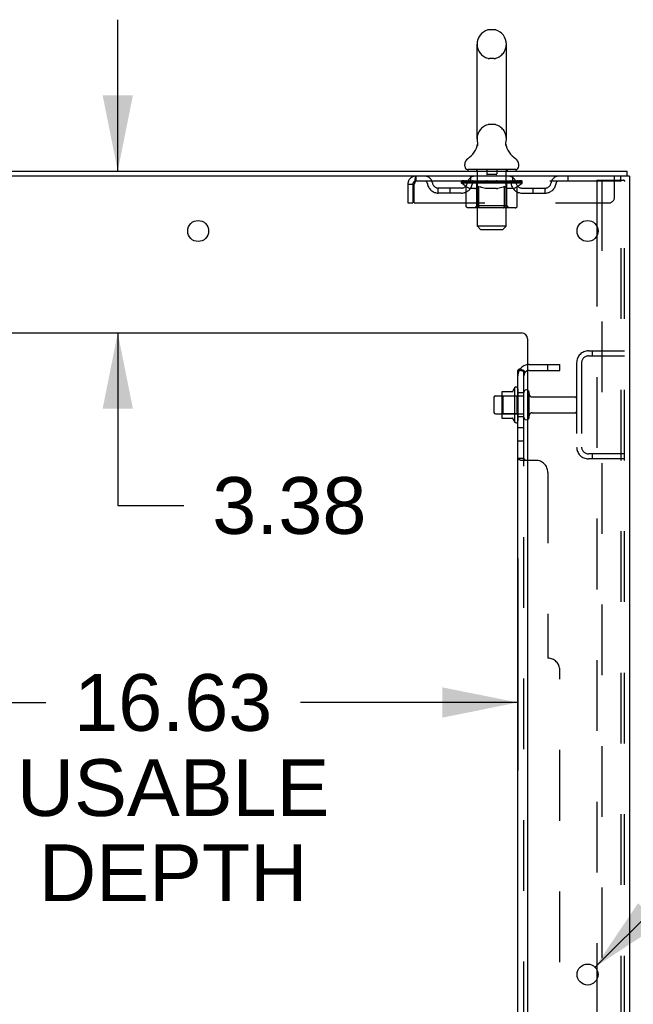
# Model space of a CAD drawing. Header units: inches. Extents: x 0 to 268, y 0 to 174.
# Tile 27 of 30: x 152 to 164, y 110 to 131. Entities that reach past the tile are written whole.
import ezdxf

# ---------------------------------------------------------------- set-up
doc = ezdxf.new("R2010")
doc.units = ezdxf.units.IN
doc.header["$LTSCALE"] = 14.749625
doc.header["$MEASUREMENT"] = 0
doc.linetypes.add('HIDDEN', pattern=[0.2, 0.1, -0.1])
doc.layers.get('0').update_dxf_attribs({"linetype": 'CONTINUOUS'})
for name, color, linetype in [('DEFAULT_2', 8, 'HIDDEN'), ('DIMENSIONS', 7, 'CONTINUOUS'), ('SUBPANEL', 7, 'CONTINUOUS')]:
    doc.layers.add(name, color=color, linetype=linetype)
doc.styles.get("Standard").update_dxf_attribs({"font": 'arial.ttf'})
doc.styles.add('TEXTSTYLE_1', font='gdt', dxfattribs={"width": 0.8})
doc.dimstyles.new('DIMSTYLE_1', dxfattribs={"dimtxt": 1.183125, "dimasz": 1.5775, "dimexe": 0.09, "dimexo": 0.07, "dimgap": 0.0375, "dimtad": 0, "dimtih": 1, "dimtoh": 1, "dimzin": 4, "dimdsep": 46, "dimtxsty": 'Standard', "dimblk": '_FILLED', "dimblk1": '_FILLED', "dimblk2": '_FILLED', "dimcen": 0.09, "dimadec": 3, "dimazin": 1, "dimtfac": 1, "dimtdec": 3, "dimtofl": 0, "dimtmove": 0, "dimatfit": 3, "dimldrblk": '_FILLED', "dimfxl": 0, "dimtolj": 1, "dimtzin": 4, "dimarcsym": 0})
doc.dimstyles.new('DIMSTYLE_2', dxfattribs={"dimtxt": 1.183125, "dimasz": 1.5775, "dimexe": 0.09, "dimexo": 0.07, "dimgap": 0.09, "dimtad": 0, "dimtih": 1, "dimtoh": 1, "dimzin": 4, "dimdsep": 46, "dimtxsty": 'Standard', "dimblk": '_FILLED', "dimblk1": '_FILLED', "dimblk2": '_FILLED', "dimcen": 0.09, "dimadec": 3, "dimazin": 1, "dimtfac": 1, "dimtdec": 3, "dimtofl": 0, "dimtmove": 0, "dimatfit": 1, "dimldrblk": '_FILLED', "dimfxl": 0, "dimtolj": 1, "dimtzin": 4, "dimarcsym": 0})

# ---------------------------------------------------------------- blocks, each defined once
blk = doc.blocks.new('_FILLED')
at = {"color": 0, "linetype": 'ByBlock'}
blk.add_solid([(0, 0), (-1, 0.2), (-1, -0.2)], dxfattribs=at)
blk = doc.blocks.new('*D14')
at = {"layer": 'DIMENSIONS', "color": 2, "linetype": 'Continuous'}
for p, q in [((145.279, 119.774), (145.279, 115.35)), ((161.904, 119.774), (161.904, 115.35)), ((145.279, 116.77), (152.054, 116.77)), ((161.904, 116.77), (157.371, 116.77))]:
    blk.add_line(p, q, dxfattribs=at)
at = {"layer": 'DIMENSIONS', "color": 2, "linetype": 'Continuous', "xscale": 1.5775, "yscale": 1.5775, "zscale": 1.5775, "rotation": 180}
blk.add_blockref('_FILLED', (145.279, 116.77), dxfattribs=at)
at = {"layer": 'DIMENSIONS', "color": 2, "linetype": 'Continuous', "xscale": 1.5775, "yscale": 1.5775, "zscale": 1.5775}
blk.add_blockref('_FILLED', (161.904, 116.77), dxfattribs=at)
at = {"layer": 'DIMENSIONS', "color": 2, "linetype": 'Continuous', "insert": (154.712, 117.362), "char_height": 1.1831, "width": 6.50939, "attachment_point": 2, "line_spacing_factor": 0.9}
blk.add_mtext('16.63\\PUSABLE\\PDEPTH', dxfattribs=at)
blk = doc.blocks.new('*D15')
at = {"layer": 'DIMENSIONS', "color": 2, "linetype": 'Continuous'}
for p, q in [((153.555, 127.849), (153.555, 131.004)), ((153.555, 124.474), (153.555, 120.876)), ((153.555, 120.876), (154.935, 120.876))]:
    blk.add_line(p, q, dxfattribs=at)
at = {"layer": 'DIMENSIONS', "color": 2, "linetype": 'Continuous', "xscale": 1.5775, "yscale": 1.5775, "zscale": 1.5775}
for p, rotation in [((153.555, 127.849), 270), ((153.555, 124.474), 90)]:
    blk.add_blockref('_FILLED', p, dxfattribs=dict(at, rotation=rotation))
at = {"layer": 'DIMENSIONS', "color": 2, "linetype": 'Continuous', "insert": (155.527, 121.468), "char_height": 1.1831, "width": 3.21511, "attachment_point": 1, "line_spacing_factor": 0.9}
blk.add_mtext('3.38', dxfattribs=at)
blk = doc.blocks.new('*D17')
at = {"layer": 'DIMENSIONS', "color": 2, "linetype": 'Continuous'}
for p, q in [((163.514, 111.253), (167.122, 114.828)), ((167.122, 114.828), (168.502, 114.828))]:
    blk.add_line(p, q, dxfattribs=at)
at = {"layer": 'DIMENSIONS', "color": 2, "linetype": 'Continuous', "xscale": 1.5775, "yscale": 1.5775, "zscale": 1.5775, "rotation": 224.7302015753}
blk.add_blockref('_FILLED', (163.514, 111.253), dxfattribs=at)
at = {"layer": 'DIMENSIONS', "color": 2, "linetype": 'Continuous', "insert": (169.093, 115.419), "char_height": 1.18312, "width": 3.87338, "attachment_point": 1, "line_spacing_factor": 0.9, "style": 'TEXTSTYLE_1'}
blk.add_mtext('{\\fgdt;n}\\fArial;.44\\P(x12)', dxfattribs=at)

msp = doc.modelspace()

# ---------------------------------------------------------------- linework, layer by layer
at = {"color": 7, "linetype": 'Continuous'}
for p, q in [((161.402, 130.795), (161.314, 130.795)), ((161.052, 128.52), (161.052, 130.495)), ((161.664, 128.52), (161.664, 130.495)), ((161.058, 128.377), (161.057, 128.372)), ((161.652, 128.421), (161.653, 128.426)), ((161.652, 128.416), (161.652, 128.421)), ((161.652, 128.411), (161.652, 128.416)), ((161.653, 128.406), (161.652, 128.411)), ((161.653, 128.431), (161.654, 128.436)), ((161.653, 128.426), (161.653, 128.431)), ((161.653, 128.401), (161.653, 128.406)), ((161.654, 128.396), (161.653, 128.401)), ((161.654, 128.436), (161.654, 128.441)), ((161.655, 128.391), (161.654, 128.396)), ((161.655, 128.446), (161.656, 128.45)), ((161.656, 128.387), (161.655, 128.391)), ((161.656, 128.383), (161.656, 128.387)), ((160.796, 127.948), (160.796, 127.988)), ((161.921, 127.948), (161.921, 127.988)), ((160.858, 127.879), (160.858, 127.849)), ((161.858, 127.879), (160.858, 127.879)), ((161.858, 127.879), (161.858, 127.849)), ((164.177, 127.745), (164.143, 127.745)), ((164.181, 127.745), (164.181, 127.849)), ((161.434, 123.162), (161.568, 123.162)), ((161.568, 123.23), (161.568, 122.719)), ((161.579, 123.252), (161.806, 123.252)), ((161.834, 123.33), (161.834, 122.619)), ((161.404, 123.132), (161.404, 122.817)), ((161.434, 122.787), (161.568, 122.787)), ((161.579, 122.697), (161.806, 122.697))]:
    msp.add_line(p, q, dxfattribs=at)
at = {"color": 3, "linetype": 'Continuous'}
for p, q in [((146.48, 127.849), (164.181, 127.849)), ((164.143, 127.745), (146.48, 127.745)), ((164.233, 127.745), (164.177, 127.745)), ((164.233, 127.745), (164.233, 47.953)), ((163.554, 126.697), (163.554, 126.502)), ((150.108, 124.474), (161.983, 124.474)), ((162.108, 124.349), (162.108, 49.974)), ((163.554, 111.197), (163.554, 111.002))]:
    msp.add_line(p, q, dxfattribs=at)
at = {"color": 7, "linetype": 'Continuous'}
for points in [[(161.06, 128.45), (161.061, 128.446), (161.062, 128.441), (161.063, 128.436), (161.063, 128.431), (161.064, 128.426), (161.064, 128.421), (161.064, 128.416), (161.064, 128.411), (161.064, 128.406), (161.063, 128.401), (161.063, 128.396), (161.062, 128.391), (161.061, 128.387), (161.06, 128.382), (161.058, 128.377)], [(161.654, 128.441), (161.655, 128.446), (161.656, 128.45)]]:
    msp.add_lwpolyline(points, dxfattribs=at)
at = {"color": 3, "linetype": 'Continuous'}
for centre in [(155.233, 126.599), (163.358, 126.599), (163.358, 111.099)]:
    msp.add_circle(centre, 0.219, dxfattribs=at)
at = {"color": 7, "linetype": 'Continuous'}
for centre, radius, start, end in [((161.358, 130.495), 0.306, 105.6303, 180), ((161.314, 130.651), 0.144, 90, 105.6303), ((161.402, 130.651), 0.144, 74.3697, 90), ((161.358, 130.495), 0.306, 0, 74.3697), ((161.358, 128.52), 0.306, 180, 193.2053), ((161.358, 128.52), 0.306, 346.7947, 360), ((160.56, 128.536), 0.523, 304.6624, 347.2389), ((162.156, 128.536), 0.523, 192.7611, 235.3376), ((160.939, 127.988), 0.144, 124.6624, 180), ((161.777, 127.988), 0.144, 360, 55.3376), ((160.865, 127.948), 0.069, 180, 265), ((161.852, 127.948), 0.069, 275, 360), ((161.434, 123.132), 0.03, 90, 180), ((161.709, 123.23), 0.141, 174.7919, 180), ((161.579, 123.242), 0.01, 90, 174.8062), ((161.788, 123.262), 0.01, 270, 336.0321), ((162.434, 122.974), 0.698, 149.3369, 156.0321), ((161.866, 123.309), 0.0384, 0, 145.5503), ((162.084, 123.232), 0.055, 64.0906, 180), ((161.434, 122.817), 0.03, 180, 270), ((161.709, 122.719), 0.141, 180, 185.2081), ((161.579, 122.707), 0.01, 185.1938, 270), ((161.788, 122.687), 0.01, 23.9679, 90), ((162.434, 122.974), 0.698, 203.9679, 210.6631), ((161.866, 122.64), 0.0384, 214.4497, 360), ((162.084, 122.717), 0.055, 180, 295.9094)]:
    msp.add_arc(centre, radius, start, end, dxfattribs=at)
at = {"color": 3, "linetype": 'Continuous'}
msp.add_arc((161.983, 124.349), 0.125, 0, 90, dxfattribs=at)
at = {"layer": 'DEFAULT_2', "color": 8, "linetype": 'HIDDEN'}
for p, q in [((161.402, 130.195), (161.314, 130.195)), ((161.402, 128.82), (161.314, 128.82)), ((159.775, 127.745), (159.775, 127.641)), ((160.921, 127.641), (160.921, 127.745)), ((161.038, 127.879), (161.038, 127.849)), ((161.058, 126.698), (161.058, 127.849)), ((161.253, 127.869), (161.253, 127.789)), ((161.453, 127.779), (161.263, 127.779)), ((161.463, 127.869), (161.463, 127.789)), ((161.658, 126.698), (161.658, 127.849)), ((161.678, 127.879), (161.678, 127.849)), ((161.796, 127.641), (161.796, 127.745)), ((162.946, 127.745), (162.946, 127.641)), ((163.921, 127.308), (163.921, 127.745)), ((164.046, 127.745), (164.046, 127.641)), ((159.608, 127.578), (159.608, 127.183)), ((159.608, 127.578), (159.712, 127.578)), ((159.712, 127.578), (159.712, 127.183)), ((159.742, 127.183), (159.742, 127.578)), ((164.046, 127.641), (159.775, 127.641)), ((160.244, 127.39), (160.244, 127.494)), ((160.727, 127.494), (160.244, 127.494)), ((160.494, 127.39), (160.494, 127.494)), ((160.725, 127.595), (160.725, 127.635)), ((160.725, 127.635), (161.031, 127.635)), ((160.822, 127.527), (160.725, 127.595)), ((161.991, 127.595), (160.725, 127.595)), ((160.726, 127.635), (160.726, 127.639)), ((160.846, 127.638), (160.726, 127.639)), ((160.735, 127.635), (160.735, 127.641)), ((160.743, 127.632), (160.743, 127.635)), ((160.743, 127.632), (161.973, 127.632)), ((160.752, 127.632), (160.752, 127.635)), ((160.753, 127.632), (160.753, 127.635)), ((160.763, 127.635), (160.763, 127.641)), ((160.779, 127.632), (160.779, 127.635)), ((160.781, 127.632), (160.781, 127.635)), ((160.81, 127.635), (160.81, 127.641)), ((160.822, 127.12), (160.822, 127.527)), ((160.822, 127.527), (160.837, 127.517)), ((160.824, 127.632), (160.824, 127.635)), ((160.827, 127.632), (160.827, 127.635)), ((160.852, 127.508), (160.837, 127.517)), ((160.846, 127.635), (160.846, 127.638)), ((160.866, 127.5), (160.851, 127.508)), ((160.88, 127.493), (160.866, 127.5)), ((160.873, 127.635), (160.873, 127.641)), ((160.874, 127.632), (160.874, 127.635)), ((160.875, 127.632), (160.875, 127.635)), ((160.878, 127.632), (160.878, 127.635)), ((160.895, 127.488), (160.88, 127.493)), ((160.885, 127.632), (160.885, 127.635)), ((160.885, 127.632), (160.885, 127.635)), ((160.889, 127.632), (160.889, 127.635)), ((160.892, 127.632), (160.892, 127.636)), ((160.909, 127.483), (160.895, 127.488)), ((160.896, 127.632), (160.896, 127.635)), ((161.003, 127.483), (160.909, 127.483)), ((160.911, 127.632), (160.911, 127.635)), ((160.929, 127.632), (160.929, 127.637)), ((160.929, 127.632), (160.929, 127.635)), ((160.95, 127.632), (160.95, 127.635)), ((160.951, 127.635), (160.951, 127.641)), ((160.961, 127.632), (160.961, 127.635)), ((160.965, 127.632), (160.965, 127.635)), ((160.974, 127.632), (160.974, 127.635)), ((160.986, 127.632), (160.986, 127.639)), ((161.001, 127.632), (161.001, 127.635)), ((161.003, 127.483), (161.017, 127.488)), ((161.004, 127.632), (161.004, 127.635)), ((161.031, 127.493), (161.017, 127.488)), ((161.031, 127.632), (161.031, 127.635)), ((161.046, 127.5), (161.031, 127.493)), ((161.098, 127.635), (161.036, 127.635)), ((161.042, 127.635), (161.042, 127.641)), ((161.045, 127.123), (161.045, 127.592)), ((161.06, 127.508), (161.045, 127.5)), ((161.048, 127.632), (161.048, 127.635)), ((161.053, 127.632), (161.053, 127.635)), ((161.059, 127.632), (161.059, 127.64)), ((161.075, 127.517), (161.06, 127.508)), ((161.063, 127.632), (161.063, 127.635)), ((161.074, 127.632), (161.074, 127.635)), ((161.089, 127.527), (161.074, 127.517)), ((161.089, 127.12), (161.089, 127.527)), ((161.089, 127.527), (161.119, 127.517)), ((161.098, 127.632), (161.098, 127.635)), ((161.173, 127.635), (161.114, 127.635)), ((161.147, 127.508), (161.118, 127.517)), ((161.134, 127.632), (161.134, 127.635)), ((161.142, 127.635), (161.142, 127.641)), ((161.145, 127.632), (161.145, 127.635)), ((161.176, 127.5), (161.147, 127.508)), ((161.148, 127.632), (161.148, 127.641)), ((161.15, 127.632), (161.15, 127.635)), ((161.158, 127.632), (161.158, 127.635)), ((161.173, 127.632), (161.173, 127.635)), ((161.204, 127.493), (161.175, 127.5)), ((161.254, 127.635), (161.199, 127.635)), ((161.232, 127.488), (161.203, 127.494)), ((161.212, 127.632), (161.212, 127.635)), ((161.259, 127.483), (161.231, 127.488)), ((161.244, 127.635), (161.358, 127.641)), ((161.248, 127.635), (161.248, 127.641)), ((161.249, 127.641), (161.248, 127.641)), ((161.249, 127.635), (161.249, 127.641)), ((161.249, 127.632), (161.249, 127.635)), ((161.253, 127.632), (161.253, 127.635)), ((161.254, 127.632), (161.254, 127.635)), ((161.254, 127.632), (161.254, 127.635)), ((161.457, 127.483), (161.259, 127.483)), ((161.337, 127.635), (161.289, 127.635)), ((161.295, 127.632), (161.295, 127.635)), ((161.337, 127.632), (161.337, 127.635)), ((161.356, 127.635), (161.355, 127.635)), ((161.355, 127.632), (161.355, 127.635)), ((161.356, 127.632), (161.356, 127.635)), ((161.358, 127.635), (161.358, 127.641)), ((161.358, 127.641), (161.473, 127.635)), ((161.361, 127.632), (161.361, 127.635)), ((161.361, 127.632), (161.361, 127.635)), ((161.361, 127.635), (161.361, 127.635)), ((161.379, 127.632), (161.379, 127.635)), ((161.379, 127.635), (161.427, 127.635)), ((161.422, 127.632), (161.422, 127.635)), ((161.457, 127.483), (161.485, 127.488)), ((161.462, 127.632), (161.462, 127.635)), ((161.463, 127.632), (161.463, 127.635)), ((161.463, 127.635), (161.517, 127.635)), ((161.464, 127.632), (161.464, 127.635)), ((161.468, 127.635), (161.468, 127.641)), ((161.468, 127.635), (161.468, 127.641)), ((161.468, 127.641), (161.468, 127.641)), ((161.468, 127.632), (161.468, 127.635)), ((161.512, 127.493), (161.484, 127.488)), ((161.504, 127.632), (161.504, 127.635)), ((161.54, 127.5), (161.512, 127.493)), ((161.568, 127.508), (161.54, 127.5)), ((161.543, 127.632), (161.543, 127.635)), ((161.543, 127.635), (161.602, 127.635)), ((161.559, 127.632), (161.559, 127.635)), ((161.566, 127.632), (161.566, 127.635)), ((161.596, 127.516), (161.567, 127.507)), ((161.569, 127.632), (161.569, 127.641)), ((161.571, 127.632), (161.571, 127.635)), ((161.575, 127.635), (161.575, 127.641)), ((161.582, 127.632), (161.582, 127.635)), ((161.625, 127.526), (161.596, 127.516)), ((161.618, 127.632), (161.618, 127.635)), ((161.618, 127.635), (161.68, 127.635)), ((161.625, 127.12), (161.625, 127.526)), ((161.625, 127.526), (161.639, 127.516)), ((161.653, 127.508), (161.639, 127.516)), ((161.642, 127.632), (161.642, 127.635)), ((161.666, 127.5), (161.652, 127.508)), ((161.653, 127.632), (161.653, 127.635)), ((161.657, 127.632), (161.657, 127.64)), ((161.663, 127.632), (161.663, 127.635)), ((161.68, 127.493), (161.666, 127.5)), ((161.668, 127.632), (161.668, 127.635)), ((161.671, 127.123), (161.671, 127.592)), ((161.675, 127.635), (161.675, 127.641)), ((161.693, 127.488), (161.68, 127.494)), ((161.685, 127.632), (161.685, 127.635)), ((161.685, 127.635), (161.886, 127.635)), ((161.707, 127.483), (161.693, 127.488)), ((161.811, 127.483), (161.707, 127.483)), ((161.712, 127.632), (161.712, 127.635)), ((161.715, 127.632), (161.715, 127.635)), ((161.731, 127.632), (161.731, 127.639)), ((161.742, 127.632), (161.742, 127.635)), ((161.751, 127.632), (161.751, 127.635)), ((161.756, 127.632), (161.756, 127.635)), ((161.765, 127.635), (161.765, 127.641)), ((161.767, 127.632), (161.767, 127.635)), ((161.787, 127.632), (161.787, 127.637)), ((161.788, 127.632), (161.788, 127.635)), ((161.806, 127.632), (161.806, 127.635)), ((161.811, 127.483), (161.824, 127.488)), ((161.82, 127.632), (161.82, 127.635)), ((161.824, 127.632), (161.824, 127.636)), ((161.837, 127.493), (161.824, 127.488)), ((161.828, 127.632), (161.828, 127.635)), ((161.831, 127.632), (161.831, 127.635)), ((161.831, 127.632), (161.831, 127.635)), ((161.851, 127.5), (161.837, 127.493)), ((161.838, 127.632), (161.838, 127.635)), ((161.841, 127.632), (161.841, 127.635)), ((161.842, 127.632), (161.842, 127.635)), ((161.843, 127.635), (161.843, 127.641)), ((161.865, 127.507), (161.851, 127.5)), ((161.878, 127.516), (161.864, 127.507)), ((161.892, 127.525), (161.878, 127.516)), ((161.889, 127.632), (161.889, 127.635)), ((161.892, 127.632), (161.892, 127.635)), ((161.892, 127.525), (161.991, 127.595)), ((161.892, 127.12), (161.892, 127.525)), ((161.907, 127.635), (161.907, 127.641)), ((161.935, 127.632), (161.935, 127.635)), ((161.937, 127.632), (161.937, 127.635)), ((161.953, 127.635), (161.953, 127.641)), ((161.963, 127.632), (161.963, 127.635)), ((161.964, 127.632), (161.964, 127.635)), ((161.973, 127.632), (161.973, 127.635)), ((161.982, 127.635), (161.982, 127.641)), ((161.99, 127.494), (162.473, 127.494)), ((161.991, 127.595), (161.991, 127.641)), ((162.223, 127.39), (162.223, 127.494)), ((162.473, 127.39), (162.473, 127.494)), ((163.554, 127.662), (163.554, 126.697)), ((163.554, 127.662), (164.034, 127.662)), ((163.658, 127.662), (163.658, 48.037)), ((164.034, 127.662), (164.108, 127.662)), ((164.056, 48.067), (164.056, 127.632)), ((164.129, 48.067), (164.129, 127.632)), ((160.727, 127.39), (160.244, 127.39)), ((161.99, 127.39), (162.473, 127.39)), ((159.608, 127.183), (159.712, 127.183)), ((159.742, 127.183), (163.796, 127.183)), ((161.849, 127.083), (160.865, 127.083)), ((161.045, 127.123), (161.006, 127.083)), ((161.671, 127.123), (161.045, 127.123)), ((161.603, 127.083), (161.606, 127.083)), ((161.611, 127.086), (161.613, 127.088)), ((161.613, 127.088), (161.616, 127.09)), ((161.671, 127.123), (161.711, 127.083)), ((161.127, 126.629), (161.058, 126.698)), ((161.658, 126.698), (161.058, 126.698)), ((161.589, 126.629), (161.658, 126.698)), ((161.127, 126.629), (161.589, 126.629)), ((163.554, 126.502), (163.554, 111.197)), ((163.376, 124.099), (164.129, 124.099)), ((163.376, 123.995), (164.129, 123.995)), ((163.457, 124.099), (163.457, 123.995)), ((163.129, 123.853), (163.129, 122.096)), ((163.233, 123.853), (163.233, 122.096)), ((161.588, 123.158), (161.568, 123.178)), ((161.568, 123.162), (162.029, 123.162)), ((161.884, 123.158), (161.904, 123.178)), ((161.904, 123.309), (161.904, 122.64)), ((162.029, 122.717), (162.029, 123.232)), ((162.139, 122.717), (162.139, 123.232)), ((161.588, 123.158), (161.588, 122.791)), ((161.884, 123.158), (161.588, 123.158)), ((161.884, 123.158), (161.884, 122.791)), ((162.202, 123.139), (163.099, 123.139)), ((161.588, 122.791), (161.568, 122.771)), ((161.568, 122.787), (162.029, 122.787)), ((161.884, 122.791), (161.588, 122.791)), ((161.884, 122.791), (161.904, 122.771)), ((162.202, 122.809), (163.099, 122.809)), ((164.129, 121.953), (163.376, 121.953)), ((163.457, 121.953), (163.457, 121.849)), ((164.129, 121.849), (163.376, 121.849)), ((163.554, 111.002), (163.554, 95.697))]:
    msp.add_line(p, q, dxfattribs=at)
for points in [[(159.775, 127.745), (159.773, 127.744), (159.77, 127.741), (159.768, 127.736), (159.766, 127.729), (159.763, 127.72), (159.761, 127.709), (159.759, 127.697), (159.756, 127.683), (159.754, 127.667), (159.752, 127.651), (159.749, 127.634), (159.747, 127.616), (159.745, 127.597), (159.742, 127.578)], [(159.775, 127.641), (159.773, 127.641), (159.77, 127.64), (159.768, 127.638), (159.766, 127.635), (159.763, 127.632), (159.761, 127.628), (159.759, 127.623), (159.756, 127.618), (159.754, 127.612), (159.752, 127.606), (159.749, 127.599), (159.747, 127.592), (159.745, 127.586), (159.742, 127.578)], [(164.045, 127.658), (164.04, 127.661), (164.034, 127.662)], [(164.045, 127.658), (164.049, 127.653), (164.053, 127.647), (164.055, 127.64), (164.056, 127.632)], [(164.119, 127.658), (164.114, 127.661), (164.108, 127.662)], [(164.119, 127.658), (164.123, 127.653), (164.126, 127.647), (164.128, 127.64), (164.129, 127.632)], [(160.865, 127.083), (160.859, 127.083), (160.854, 127.084), (160.849, 127.086), (160.844, 127.088), (160.84, 127.09), (160.836, 127.093), (160.832, 127.097), (160.828, 127.101), (160.826, 127.105), (160.824, 127.11), (160.822, 127.115), (160.822, 127.12)], [(161.111, 127.083), (161.108, 127.083), (161.106, 127.084), (161.103, 127.086), (161.101, 127.088), (161.098, 127.09), (161.096, 127.093), (161.094, 127.097), (161.093, 127.101), (161.091, 127.105), (161.09, 127.11), (161.09, 127.115), (161.089, 127.12)], [(161.606, 127.083), (161.608, 127.084), (161.611, 127.086)], [(161.616, 127.09), (161.618, 127.093), (161.62, 127.097), (161.621, 127.101), (161.623, 127.105)], [(161.618, 127.093), (161.62, 127.097), (161.621, 127.101)], [(161.623, 127.105), (161.624, 127.11), (161.624, 127.115), (161.625, 127.12)], [(161.624, 127.11), (161.624, 127.115), (161.625, 127.12)], [(161.849, 127.083), (161.854, 127.083), (161.86, 127.084), (161.865, 127.086), (161.869, 127.088), (161.874, 127.09), (161.878, 127.093), (161.882, 127.097), (161.886, 127.101), (161.888, 127.105), (161.89, 127.11), (161.892, 127.115), (161.892, 127.12)]]:
    msp.add_lwpolyline(points, dxfattribs=at)
for centre, radius, start, end in [((161.358, 130.495), 0.306, 180, 254.3697), ((161.358, 130.495), 0.306, 285.6303, 360), ((161.314, 130.339), 0.144, 254.3697, 270), ((161.402, 130.339), 0.144, 270, 285.6303), ((161.358, 128.52), 0.306, 105.6303, 180), ((161.314, 128.676), 0.144, 90, 105.6303), ((161.402, 128.676), 0.144, 74.3697, 90), ((161.358, 128.52), 0.306, 0, 74.3697), ((159.775, 127.578), 0.167, 90, 180), ((159.955, 127.578), 0.167, 8.0716, 90), ((161.016, 127.578), 0.167, 90, 171.9284), ((160.865, 127.948), 0.069, 265, 270), ((161.028, 127.849), 0.03, 0, 90), ((161.243, 127.869), 0.01, 0, 90), ((161.263, 127.789), 0.01, 180, 270), ((161.453, 127.789), 0.01, 270, 360), ((161.473, 127.869), 0.01, 90, 180), ((161.688, 127.849), 0.03, 90, 180), ((161.701, 127.578), 0.167, 8.0716, 90), ((161.852, 127.948), 0.069, 270, 275), ((162.762, 127.578), 0.167, 90, 171.9284), ((159.775, 127.578), 0.063, 90, 180), ((159.955, 127.579), 0.0625, 7.9863, 90), ((160.244, 127.619), 0.229, 187.9863, 270), ((160.244, 127.619), 0.125, 188.0716, 270), ((160.727, 127.619), 0.125, 270, 351.9284), ((160.727, 127.619), 0.229, 270, 352.0137), ((161.015, 127.579), 0.0625, 90, 172.0137), ((161.006, 127.592), 0.0398, 0, 90), ((161.711, 127.592), 0.0398, 90, 180), ((161.701, 127.579), 0.0625, 7.9863, 90), ((161.99, 127.619), 0.229, 187.9863, 270), ((161.99, 127.619), 0.125, 188.0716, 270), ((162.473, 127.619), 0.125, 270, 351.9284), ((162.473, 127.619), 0.229, 270, 352.0137), ((162.761, 127.579), 0.0625, 90, 172.0137), ((163.796, 127.308), 0.125, 270, 360), ((163.376, 123.853), 0.246, 90, 180), ((163.376, 123.853), 0.142, 90, 180), ((162.084, 123.232), 0.055, 360, 64.0906), ((162.202, 123.202), 0.0625, 180, 270), ((163.099, 123.109), 0.03, 360, 90), ((162.202, 122.747), 0.0625, 90, 180), ((163.099, 122.839), 0.03, 270, 0), ((162.084, 122.717), 0.055, 295.9094, 0), ((163.376, 122.096), 0.246, 180, 270), ((163.376, 122.096), 0.142, 180, 270)]:
    msp.add_arc(centre, radius, start, end, dxfattribs=at)
for centre, major_axis, ratio, start_param, end_param in [((161.358, 127.641), (0.633, 0.007), 0.05963, 9.249616, 9.431313), ((161.358, 127.641), (0.633, 0), 0.060556, -3.083241, -2.96706), ((161.358, 127.641), (0.633, 0.013), 0.05688, 2.791345, 2.965878), ((160.749, 127.63), (0.198, -0.002), 0.05963, 0.605815, 1.645666), ((160.681, 127.63), (0.198, 0.002), 0.05963, 0.25549, 1.295341), ((161.358, 127.641), (0.633, -0.007), 0.05963, -2.96643, -2.791898), ((160.681, 127.623), (0.198, 0.004), 0.05688, 1.20151, 1.294789), ((160.749, 127.623), (0.198, 0), 0.060556, 1.551758, 1.645036), ((160.705, 127.623), (0.198, 0.002), 0.05963, 1.170259, 1.376596), ((160.75, 127.625), (0.164, 0.002), 0.05963, 1.065228, 1.614276), ((160.731, 127.625), (0.164, 0.003), 0.05688, 0.890143, 1.43919), ((160.789, 127.625), (0.164, 0), 0.060556, 1.240391, 1.789438), ((161.358, 127.641), (0.633, 0.019), 0.052395, 2.616403, 2.790936), ((160.812, 127.63), (0.198, -0.004), 0.05688, 0.7809, 1.820751), ((160.677, 127.63), (0.198, 0.004), 0.05688, 0.080405, 1.120256), ((161.358, 127.641), (0.633, -0.013), 0.05688, -2.791345, -2.616812), ((160.677, 127.623), (0.198, 0.006), 0.052395, 1.026568, 1.119847), ((160.812, 127.623), (0.198, -0.002), 0.05963, 1.72692, 1.820198), ((160.73, 127.625), (0.164, 0.005), 0.052395, 0.715201, 1.264248), ((160.844, 127.625), (0.164, -0.002), 0.05963, 1.415553, 1.9646), ((161.358, 127.641), (0.633, 0.025), 0.046319, 2.441654, 2.616187), ((160.891, 127.63), (0.198, -0.006), 0.052395, 0.955842, 1.995693), ((160.694, 127.63), (0.198, 0.006), 0.052395, -0.094537, 0.945314), ((161.358, 127.641), (0.633, -0.019), 0.052395, -2.616403, -2.44187), ((160.694, 127.623), (0.198, 0.008), 0.046319, 0.851819, 0.945098), ((160.891, 127.623), (0.198, -0.004), 0.05688, 1.902006, 1.995284), ((160.748, 127.625), (0.164, 0.006), 0.046319, 0.540452, 1.089499), ((160.915, 127.625), (0.164, -0.003), 0.05688, 1.590638, 2.139686), ((160.705, 127.63), (0.198, 0), 0.060556, 0.430652, 0.777569), ((161.358, 127.641), (0.633, 0.029), 0.038841, 2.267123, 2.441656), ((160.985, 127.63), (0.198, -0.008), 0.046319, 1.130591, 2.170442), ((161.358, 127.641), (0.633, -0.025), 0.046319, -2.441654, -2.267121), ((160.731, 127.63), (0.198, 0.008), 0.046319, -0.269286, 0.770565), ((160.731, 127.623), (0.198, 0.009), 0.038841, 0.677289, 0.770567), ((160.985, 127.623), (0.198, -0.006), 0.052395, 2.076947, 2.170226), ((160.785, 127.625), (0.164, 0.008), 0.038841, 0.365921, 0.914969), ((161, 127.625), (0.164, -0.005), 0.052395, 1.76558, 2.314627), ((161.358, 127.641), (0.633, 0.033), 0.030195, 2.09281, 2.267343), ((161.089, 127.63), (0.198, -0.009), 0.038841, 1.305122, 2.344973), ((161.358, 127.641), (0.633, -0.029), 0.038841, -2.267123, -2.092591), ((160.787, 127.63), (0.198, 0.009), 0.038841, -0.443817, 0.596034), ((160.787, 127.623), (0.198, 0.01), 0.030195, 0.502975, 0.596254), ((161.089, 127.623), (0.198, -0.008), 0.046319, 2.251696, 2.344975), ((160.84, 127.625), (0.164, 0.009), 0.030195, 0.191608, 0.740655), ((161.095, 127.625), (0.164, -0.006), 0.046319, 1.940329, 2.489376), ((160.861, 127.63), (0.198, 0.01), 0.030195, -0.61813, 0.421721), ((161.358, 127.641), (0.633, 0.036), 0.020645, 1.918687, 2.09322), ((161.202, 127.63), (0.198, -0.01), 0.030195, 1.479435, 2.519286), ((161.358, 127.641), (0.633, -0.033), 0.030195, -2.09281, -1.918277), ((160.861, 127.623), (0.198, 0.011), 0.020645, 0.328852, 0.422131), ((161.202, 127.623), (0.198, -0.009), 0.038841, 2.426227, 2.519505), ((160.91, 127.625), (0.164, 0.009), 0.020645, 0.017485, 0.566532), ((161.199, 127.625), (0.164, -0.008), 0.038841, 2.11486, 2.663907), ((160.95, 127.63), (0.198, 0.011), 0.020645, -0.792253, 0.247598), ((161.358, 127.641), (0.633, 0.038), 0.010478, 1.744704, 1.919237), ((161.32, 127.63), (0.198, -0.011), 0.020645, 1.653558, 2.693409), ((161.358, 127.641), (0.633, -0.036), 0.020645, -1.918687, -1.744154), ((160.95, 127.623), (0.198, 0.012), 0.010478, 0.154869, 0.248148), ((161.32, 127.623), (0.198, -0.01), 0.030195, 2.60054, 2.693819), ((160.994, 127.625), (0.164, 0.01), 0.010478, 6.126688, 6.675735), ((161.307, 127.625), (0.164, -0.009), 0.030195, 2.289173, 2.83822), ((161.051, 127.63), (0.198, 0.012), 0.010478, -0.966236, -0.000846), ((161.439, 127.63), (0.198, -0.012), 0.010478, 1.827541, 2.867392), ((161.358, 127.641), (0.633, -0.038), 0.010478, -1.744704, -1.570171), ((161.439, 127.623), (0.198, -0.011), 0.020645, 2.774664, 2.867942), ((161.417, 127.625), (0.164, -0.009), 0.020645, 2.463296, 3.012344), ((161.277, 127.63), (0.198, 0.012), 0.010478, 0.274201, 1.314052), ((161.191, 127.625), (0.164, 0.01), 0.010478, -0.000483, 0.504314), ((161.161, 127.623), (0.198, 0.012), 0.010478, 0.099668, 0.192946), ((161.358, 127.641), (0.633, 0.038), 0.010478, -1.571421, -1.396888), ((161.555, 127.623), (0.198, -0.012), 0.010478, 2.948646, 3.041925), ((161.525, 127.625), (0.164, -0.01), 0.010478, 2.637279, 3.142076), ((161.396, 127.63), (0.198, 0.011), 0.020645, 0.448184, 1.488034), ((161.299, 127.625), (0.164, 0.009), 0.020645, 0.129249, 0.678296), ((161.277, 127.623), (0.198, 0.011), 0.020645, 0.273651, 0.366929), ((161.358, 127.641), (0.633, 0.036), 0.020645, -1.397439, -1.222906), ((161.666, 127.63), (0.198, -0.012), 0.010478, -3.140747, -2.175357), ((161.358, 127.641), (0.633, -0.038), 0.010478, 1.222355, 1.396888), ((161.514, 127.63), (0.198, 0.01), 0.030195, 0.622307, 1.662158), ((161.409, 127.625), (0.164, 0.009), 0.030195, 0.303372, 0.852419), ((161.723, 127.625), (0.164, -0.01), 0.010478, 2.749043, 3.29809), ((161.767, 127.63), (0.198, -0.011), 0.020645, 2.893995, 3.933846), ((161.396, 127.623), (0.198, 0.01), 0.030195, 0.447774, 0.541052), ((161.767, 127.623), (0.198, -0.012), 0.010478, 2.893445, 2.986723), ((161.358, 127.641), (0.633, 0.033), 0.030195, -1.223315, -1.048783), ((161.358, 127.641), (0.633, -0.036), 0.020645, 1.048373, 1.222906), ((161.627, 127.63), (0.198, 0.009), 0.038841, 0.79662, 1.836471), ((161.518, 127.625), (0.164, 0.008), 0.038841, 0.477686, 1.026733), ((161.807, 127.625), (0.164, -0.009), 0.020645, 2.57506, 3.124108), ((161.855, 127.63), (0.198, -0.01), 0.030195, 2.719872, 3.759723), ((161.732, 127.63), (0.198, 0.008), 0.046319, 0.971151, 2.011002), ((161.514, 127.623), (0.198, 0.009), 0.038841, 0.622087, 0.715366), ((161.855, 127.623), (0.198, -0.011), 0.020645, 2.719462, 2.812741), ((161.358, 127.641), (0.633, 0.029), 0.038841, -1.049002, -0.874469), ((161.358, 127.641), (0.633, -0.033), 0.030195, 0.87425, 1.048783), ((161.621, 127.625), (0.164, 0.006), 0.046319, 0.652216, 1.201263), ((161.825, 127.63), (0.198, 0.006), 0.052395, 1.1459, 2.185751), ((161.877, 127.625), (0.164, -0.009), 0.030195, 2.400937, 2.949985), ((161.929, 127.63), (0.198, -0.009), 0.038841, 2.545558, 3.585409), ((161.717, 127.625), (0.164, 0.005), 0.052395, 0.826965, 1.376012), ((161.627, 127.623), (0.198, 0.008), 0.046319, 0.796618, 0.889896), ((161.929, 127.623), (0.198, -0.01), 0.030195, 2.545339, 2.638617), ((161.904, 127.63), (0.198, 0.004), 0.05688, 1.320842, 2.360692), ((161.358, 127.641), (0.633, 0.025), 0.046319, -0.874471, -0.699939), ((161.358, 127.641), (0.633, -0.029), 0.038841, 0.699936, 0.874469), ((161.985, 127.63), (0.198, -0.008), 0.046319, 2.371028, 3.410879), ((161.931, 127.625), (0.164, -0.008), 0.038841, 2.226624, 2.775671), ((161.967, 127.63), (0.198, 0.002), 0.05963, 1.495927, 2.535778), ((161.801, 127.625), (0.164, 0.003), 0.05688, 1.001907, 1.550954), ((162.022, 127.63), (0.198, -0.006), 0.052395, 2.196279, 3.23613), ((161.968, 127.625), (0.164, -0.006), 0.046319, 2.052093, 2.601141), ((161.732, 127.623), (0.198, 0.006), 0.052395, 0.971367, 1.064645), ((162.011, 127.63), (0.198, 0), 0.060556, 1.671089, 2.71094), ((161.985, 127.623), (0.198, -0.009), 0.038841, 2.371026, 2.464304), ((162.039, 127.63), (0.198, -0.004), 0.05688, 2.021337, 3.061188), ((161.358, 127.641), (0.633, 0.019), 0.052395, -0.699723, -0.52519), ((161.358, 127.641), (0.633, -0.025), 0.046319, 0.525406, 0.699939), ((162.036, 127.63), (0.198, -0.002), 0.05963, 1.846251, 2.886102), ((161.872, 127.625), (0.164, 0.002), 0.05963, 1.176993, 1.72604), ((161.986, 127.625), (0.164, -0.005), 0.052395, 1.877344, 2.426392), ((161.928, 127.625), (0.164, 0), 0.060556, 1.352155, 1.901202), ((161.986, 127.625), (0.164, -0.003), 0.05688, 1.702402, 2.25145), ((161.966, 127.625), (0.164, -0.002), 0.05963, 1.527317, 2.076364), ((161.825, 127.623), (0.198, 0.004), 0.05688, 1.146309, 1.239587), ((162.022, 127.623), (0.198, -0.008), 0.046319, 2.196495, 2.289773), ((161.358, 127.641), (0.633, 0.013), 0.05688, -0.524781, -0.350248), ((161.358, 127.641), (0.633, -0.019), 0.052395, 0.350657, 0.52519), ((161.904, 127.623), (0.198, 0.002), 0.05963, 1.321394, 1.414673), ((162.039, 127.623), (0.198, -0.006), 0.052395, 2.021746, 2.115024), ((161.358, 127.641), (0.633, 0.007), 0.05963, -0.349695, -0.175162), ((161.358, 127.641), (0.633, -0.013), 0.05688, 0.175715, 0.350248), ((161.967, 127.623), (0.198, 0), 0.060556, 1.496556, 1.589835), ((162.036, 127.623), (0.198, -0.004), 0.05688, 1.846804, 1.940083), ((162.011, 127.623), (0.198, -0.002), 0.05963, 1.671719, 1.764997), ((161.358, 127.641), (0.633, 0), 0.060556, -0.174533, 0), ((161.358, 127.641), (0.633, -0.007), 0.05963, 0.000629, 0.175162)]:
    msp.add_ellipse(centre, major_axis=major_axis, ratio=ratio, start_param=start_param, end_param=end_param, dxfattribs=at)
at = {"layer": 'SUBPANEL', "color": 8, "linetype": 'HIDDEN'}
for p, q in [((162.141, 123.818), (162.779, 123.818)), ((162.529, 123.693), (162.529, 123.818)), ((162.779, 123.693), (162.779, 123.818)), ((162.005, 123.693), (162.055, 123.652)), ((162.029, 123.691), (162.029, 123.693)), ((162.03, 123.673), (162.029, 123.673)), ((162.141, 123.693), (162.779, 123.693)), ((162.029, 123.224), (161.904, 123.224)), ((162.029, 122.724), (161.904, 122.724)), ((162.029, 122.496), (161.904, 122.496)), ((162.029, 122.215), (161.904, 122.215)), ((161.914, 121.84), (161.911, 121.842)), ((162.029, 53.845), (162.029, 121.854)), ((162.029, 121.852), (162.029, 121.854)), ((162.03, 121.85), (162.029, 121.852)), ((162.032, 121.847), (162.031, 121.849)), ((162.035, 121.844), (162.033, 121.846)), ((162.052, 121.831), (162.051, 121.832)), ((162.053, 121.829), (162.053, 121.83)), ((162.279, 121.818), (162.108, 121.818)), ((162.529, 121.568), (162.529, 117.693)), ((162.779, 58.256), (162.779, 117.443))]:
    msp.add_line(p, q, dxfattribs=at)
at = {"layer": 'SUBPANEL', "color": 3, "linetype": 'Continuous'}
for p, q in [((161.904, 52.006), (161.904, 123.693)), ((162.108, 121.818), (161.958, 121.818))]:
    msp.add_line(p, q, dxfattribs=at)
at = {"layer": 'SUBPANEL', "color": 7, "linetype": 'Continuous'}
for p, q in [((162.029, 123.693), (161.904, 123.693)), ((161.958, 123.732), (162.005, 123.693)), ((162.029, 121.854), (162.029, 123.693)), ((162.029, 121.854), (161.904, 121.854))]:
    msp.add_line(p, q, dxfattribs=at)
at = {"layer": 'SUBPANEL', "color": 3, "linetype": 'Continuous'}
for points in [[(161.935, 123.717), (161.927, 123.714), (161.923, 123.712), (161.92, 123.71), (161.917, 123.709), (161.914, 123.707), (161.911, 123.705), (161.909, 123.703), (161.907, 123.701), (161.906, 123.699), (161.905, 123.697), (161.904, 123.695), (161.904, 123.693)], [(161.958, 123.732), (161.956, 123.729), (161.953, 123.727), (161.95, 123.725), (161.947, 123.723), (161.943, 123.721), (161.939, 123.719), (161.935, 123.717)], [(161.931, 121.832), (161.927, 121.834), (161.923, 121.835), (161.92, 121.837), (161.917, 121.839), (161.914, 121.84), (161.911, 121.842), (161.909, 121.844), (161.907, 121.846), (161.906, 121.848), (161.905, 121.85), (161.904, 121.852), (161.904, 121.854)], [(161.958, 121.818), (161.956, 121.82), (161.953, 121.822), (161.95, 121.823), (161.947, 121.825), (161.943, 121.827), (161.939, 121.829), (161.931, 121.832)]]:
    msp.add_lwpolyline(points, dxfattribs=at)
at = {"layer": 'SUBPANEL', "color": 8, "linetype": 'HIDDEN'}
for points in [[(161.973, 123.693), (161.972, 123.693), (161.972, 123.693), (161.971, 123.693), (161.971, 123.693), (161.97, 123.693), (161.97, 123.693), (161.97, 123.693), (161.969, 123.693)], [(161.969, 123.693), (161.969, 123.693), (161.969, 123.693), (161.97, 123.693), (161.97, 123.693), (161.97, 123.693), (161.971, 123.693), (161.971, 123.693), (161.972, 123.693), (161.973, 123.693), (161.973, 123.693), (161.974, 123.693), (161.975, 123.693), (161.976, 123.692), (161.976, 123.692), (161.977, 123.692), (161.978, 123.692), (161.979, 123.692), (161.98, 123.692), (161.98, 123.691), (161.981, 123.691), (161.982, 123.691), (161.983, 123.691), (161.984, 123.691), (161.985, 123.69), (161.986, 123.69), (161.987, 123.69), (161.988, 123.69), (161.989, 123.689), (161.99, 123.689), (161.99, 123.689), (161.991, 123.688), (161.992, 123.688), (161.993, 123.688), (161.994, 123.687), (161.996, 123.687), (161.997, 123.687), (161.998, 123.686), (161.999, 123.686), (162, 123.686), (162.001, 123.685), (162.002, 123.685), (162.003, 123.685), (162.004, 123.684), (162.005, 123.684), (162.006, 123.683), (162.007, 123.683), (162.008, 123.683), (162.009, 123.682), (162.01, 123.682), (162.011, 123.681), (162.012, 123.681), (162.013, 123.68), (162.014, 123.68), (162.015, 123.68), (162.016, 123.679), (162.017, 123.679), (162.018, 123.678), (162.019, 123.678), (162.02, 123.677), (162.021, 123.677), (162.022, 123.677), (162.022, 123.676), (162.023, 123.676), (162.024, 123.675), (162.025, 123.675), (162.026, 123.675), (162.026, 123.674), (162.027, 123.674), (162.028, 123.673), (162.029, 123.673), (162.029, 123.673), (162.03, 123.672), (162.031, 123.672), (162.031, 123.672), (162.032, 123.671), (162.032, 123.671), (162.033, 123.671), (162.033, 123.67), (162.033, 123.67), (162.033, 123.67)], [(162.033, 123.67), (162.033, 123.67), (162.033, 123.67), (162.033, 123.671), (162.032, 123.671), (162.032, 123.671), (162.032, 123.671), (162.031, 123.672), (162.031, 123.672), (162.03, 123.672), (162.03, 123.673)], [(161.906, 121.848), (161.905, 121.85), (161.904, 121.852), (161.904, 121.854)], [(161.956, 121.82), (161.953, 121.822), (161.95, 121.823)], [(162.049, 121.834), (162.047, 121.835), (162.045, 121.837)], [(162.055, 121.818), (162.055, 121.82), (162.055, 121.822), (162.055, 121.824), (162.055, 121.826), (162.054, 121.827)]]:
    msp.add_lwpolyline(points, dxfattribs=at)
at = {"layer": 'SUBPANEL', "color": 7, "linetype": 'Continuous'}
for points in [[(162.033, 123.682), (162.032, 123.685), (162.031, 123.687), (162.03, 123.689), (162.029, 123.691)], [(162.043, 123.67), (162.041, 123.672), (162.039, 123.675), (162.037, 123.677), (162.035, 123.68), (162.033, 123.682)], [(162.055, 123.652), (162.055, 123.653), (162.055, 123.654), (162.055, 123.655), (162.055, 123.656), (162.054, 123.657), (162.053, 123.659), (162.052, 123.66), (162.051, 123.662), (162.049, 123.664), (162.047, 123.666), (162.043, 123.67)], [(162.039, 121.841), (162.037, 121.842), (162.035, 121.844), (162.033, 121.846), (162.032, 121.847), (162.031, 121.849), (162.03, 121.85), (162.029, 121.852), (162.029, 121.854)], [(162.055, 121.818), (162.055, 121.82), (162.055, 121.822), (162.055, 121.824), (162.055, 121.826), (162.054, 121.827), (162.053, 121.829), (162.052, 121.831), (162.051, 121.832), (162.049, 121.834), (162.047, 121.835), (162.045, 121.837), (162.043, 121.838), (162.039, 121.841)]]:
    msp.add_lwpolyline(points, dxfattribs=at)
at = {"layer": 'SUBPANEL', "color": 3, "linetype": 'Continuous'}
msp.add_arc((162.141, 123.581), 0.237, 98.0054, 140.5658, dxfattribs=at)
at = {"layer": 'SUBPANEL', "color": 8, "linetype": 'HIDDEN'}
for centre, radius, start, end in [((162.141, 123.581), 0.237, 90, 98.0054), ((162.141, 123.581), 0.237, 140.5658, 180), ((162.141, 123.581), 0.112, 90, 107.1415), ((162.279, 121.568), 0.25, 0, 90), ((162.529, 117.443), 0.25, 0, 90)]:
    msp.add_arc(centre, radius, start, end, dxfattribs=at)
at = {"layer": 'SUBPANEL', "color": 7, "linetype": 'Continuous'}
msp.add_arc((162.141, 123.581), 0.112, 107.1415, 180, dxfattribs=at)

# ---------------------------------------------------------------- dimensions: what is measured, and where the dimension line sits
at = {"layer": 'DIMENSIONS', "color": 2, "linetype": 'Continuous'}
dim = msp.add_linear_dim(base=(153.554994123, 124.474468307), p1=(164.121190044, 127.849468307), p2=(161.983190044, 124.474468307), angle=270, dimstyle='DIMSTYLE_1', dxfattribs=at)
dim.commit()
dim.dimension.update_dxf_attribs({"geometry": '*D15', "text_midpoint": (157.130687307, 120.869452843), "dimtype": 160})
dim = msp.add_linear_dim(base=(161.904190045, 116.770037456), p1=(145.279190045, 119.843718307), p2=(161.904190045, 119.843718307), text='<>\\PUSABLE\\PDEPTH', dimstyle='DIMSTYLE_1', dxfattribs=at)
dim.commit()
dim.dimension.update_dxf_attribs({"geometry": '*D14', "text_midpoint": (154.712433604, 114.995349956), "dimtype": 160})
dim = msp.add_diameter_dim_2p(p1=(163.514, 111.253), p2=(163.203, 110.946), text='%%c<>\\P(x12)', dimstyle='DIMSTYLE_2', override={"dimpost": '<>'}, dxfattribs=at)
dim.commit()
dim.dimension.update_dxf_attribs({"geometry": '*D17', "text_midpoint": (171.03, 113.94), "dimtype": 163})

doc.saveas('drawing.dxf')
